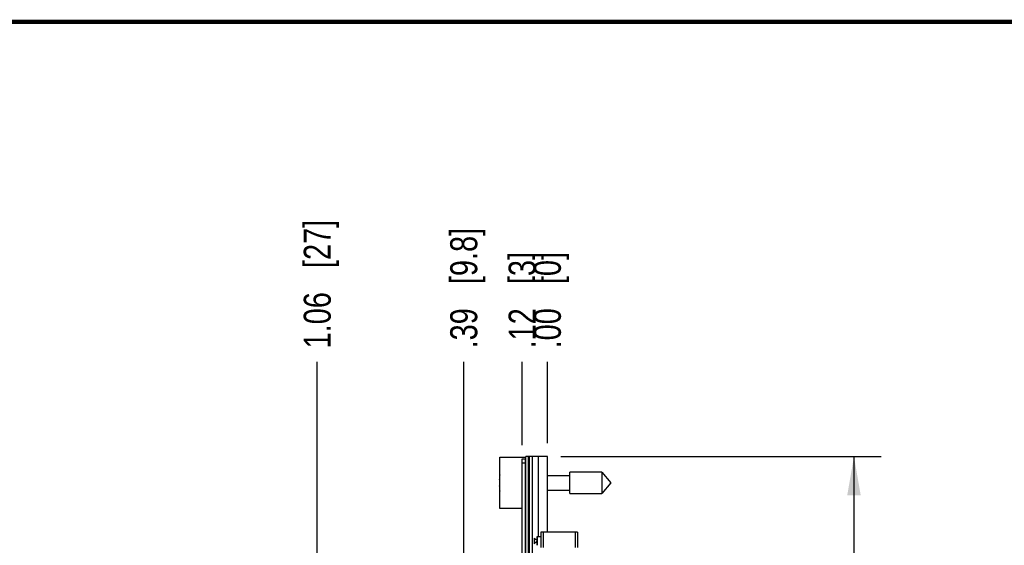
# Model space of a CAD drawing. Header units: inches. Extents: x 0.2 to 16.8, y 0.2 to 10.8.
# Tile 38 of 38: x 8.5 to 13.1, y 8.3 to 10.8. Entities that reach past the tile are written whole.
import ezdxf

# ---------------------------------------------------------------- set-up
doc = ezdxf.new("R2010")
doc.units = ezdxf.units.IN
doc.header["$LTSCALE"] = 0.935
doc.header["$MEASUREMENT"] = 0
doc.layers.get('0').update_dxf_attribs({"linetype": 'CONTINUOUS'})
doc.layers.add('DIMENSIONS', color=7, linetype='CONTINUOUS')
doc.styles.get("Standard").update_dxf_attribs({"font": 'txt', "width": 0.8})
doc.dimstyles.new('DIMSTYLE_1', dxfattribs={"dimtxt": 0.125, "dimasz": 0.18, "dimexe": 0.125, "dimexo": 0.0625, "dimgap": 0.09, "dimtad": 0, "dimtih": 1, "dimtoh": 1, "dimzin": 4, "dimdsep": 46, "dimtxsty": 'STANDARD', "dimblk": '_FILLED', "dimblk1": '_FILLED', "dimblk2": '_FILLED', "dimcen": 0.09, "dimadec": 0, "dimazin": 0, "dimtp": 0.01, "dimtm": 0.01, "dimtfac": 1, "dimtofl": 0, "dimtmove": 0, "dimatfit": 3, "dimldrblk": '_FILLED', "dimfxl": 1, "dimtolj": 1, "dimtzin": 4, "dimarcsym": 0})
doc.dimstyles.new('DIMSTYLE_2', dxfattribs={"dimtxt": 0.125, "dimasz": 0.18, "dimexe": 0.125, "dimexo": 0.0625, "dimgap": 0.0625, "dimtad": 0, "dimtih": 1, "dimtoh": 1, "dimzin": 4, "dimdsep": 46, "dimtxsty": 'STANDARD', "dimblk": '_FILLED', "dimblk1": '_FILLED', "dimblk2": '_FILLED', "dimcen": 0.09, "dimadec": 0, "dimazin": 0, "dimtp": 0.01, "dimtm": 0.01, "dimtfac": 1, "dimtofl": 0, "dimtmove": 0, "dimatfit": 3, "dimldrblk": '_FILLED', "dimfxl": 1, "dimtolj": 1, "dimtzin": 4, "dimarcsym": 0})

# ---------------------------------------------------------------- blocks, each defined once
blk = doc.blocks.new('_FILLED')
at = {"color": 0, "linetype": 'BYBLOCK'}
blk.add_solid([(0, 0), (-1, 0.174), (-1, -0.174)], dxfattribs=at)
blk = doc.blocks.new('*D22')
at = {"layer": 'DIMENSIONS', "color": 2, "linetype": 'CONTINUOUS'}
for p, q in [((11.0023, 8.7485), (12.4826, 8.7485)), ((12.3576, 8.7485), (12.3576, 6.341)), ((12.3576, 3.6836), (12.3576, 6.091)), ((11.0023, 3.6836), (12.4826, 3.6836))]:
    blk.add_line(p, q, dxfattribs=at)
at = {"layer": 'DIMENSIONS', "color": 2, "linetype": 'CONTINUOUS', "xscale": 0.18, "yscale": 0.18, "zscale": 0.18}
for p, rotation in [((12.3576, 8.7485), 90), ((12.3576, 3.6836), 270)]:
    blk.add_blockref('_FILLED', p, dxfattribs=dict(at, rotation=rotation))
at = {"layer": 'DIMENSIONS', "color": 2, "linetype": 'CONTINUOUS', "insert": (12.3576, 6.2785), "char_height": 0.125, "width": 1.225, "attachment_point": 2, "line_spacing_factor": 0.9}
blk.add_mtext('5.06{\\Ftxt.shx;\\W1.000000;\\H0.125000; }[128.6]', dxfattribs=at)
blk = doc.blocks.new('*D23')
at = {"layer": 'DIMENSIONS', "color": 2, "linetype": 'CONTINUOUS'}
blk.add_line((10.8233, 8.801), (10.8233, 9.186), dxfattribs=at)
at = {"layer": 'DIMENSIONS', "color": 2, "linetype": 'CONTINUOUS', "insert": (10.7608, 9.2485), "char_height": 0.125, "width": 0.725, "attachment_point": 1, "rotation": 90, "line_spacing_factor": 0.9}
blk.add_mtext('.12{\\Ftxt.shx;\\W1.000000;\\H0.125000; }[3]', dxfattribs=at)
blk = doc.blocks.new('*D24')
at = {"layer": 'DIMENSIONS', "color": 2, "linetype": 'CONTINUOUS'}
blk.add_line((10.9398, 8.811), (10.9398, 9.186), dxfattribs=at)
at = {"layer": 'DIMENSIONS', "color": 2, "linetype": 'CONTINUOUS', "insert": (10.8773, 9.2485), "char_height": 0.125, "width": 0.725, "attachment_point": 1, "rotation": 90, "line_spacing_factor": 0.9}
blk.add_mtext('.00{\\Ftxt.shx;\\W1.000000;\\H0.125000; }[0]', dxfattribs=at)
blk = doc.blocks.new('*D25')
at = {"layer": 'DIMENSIONS', "color": 2, "linetype": 'CONTINUOUS'}
blk.add_line((9.8758, 7.7045), (9.8758, 9.186), dxfattribs=at)
at = {"layer": 'DIMENSIONS', "color": 2, "linetype": 'CONTINUOUS', "insert": (9.8133, 9.2485), "char_height": 0.125, "width": 0.925, "attachment_point": 1, "rotation": 90, "line_spacing_factor": 0.9}
blk.add_mtext('1.06{\\Ftxt.shx;\\W1.000000;\\H0.125000; }[27]', dxfattribs=at)
blk = doc.blocks.new('*D26')
at = {"layer": 'DIMENSIONS', "color": 2, "linetype": 'CONTINUOUS'}
blk.add_line((10.5532, 6.8518), (10.5532, 9.186), dxfattribs=at)
at = {"layer": 'DIMENSIONS', "color": 2, "linetype": 'CONTINUOUS', "insert": (10.4907, 9.2485), "char_height": 0.125, "width": 0.925, "attachment_point": 1, "rotation": 90, "line_spacing_factor": 0.9}
blk.add_mtext('.39{\\Ftxt.shx;\\W1.000000;\\H0.125000; }[9.8]', dxfattribs=at)

msp = doc.modelspace()

# ---------------------------------------------------------------- linework, layer by layer
at = {"color": 7, "linetype": 'CONTINUOUS'}
for p, q in [((10.7198, 8.508), (10.7198, 8.745)), ((10.7198, 8.745), (10.8388, 8.745)), ((10.8398, 3.6836), (10.8398, 8.7485)), ((10.9398, 8.7485), (10.8398, 8.7485)), ((10.8698, 8.7485), (10.8698, 3.6836)), ((10.9398, 8.3985), (10.9398, 8.7485)), ((10.8233, 3.6936), (10.8233, 8.7385)), ((10.8233, 8.7385), (10.8388, 8.7385)), ((10.8388, 3.6936), (10.8388, 8.7385)), ((10.9398, 8.6615), (11.0435, 8.6615)), ((11.0435, 8.5773), (11.0435, 8.6757)), ((11.1915, 8.6757), (11.0435, 8.6757)), ((11.1915, 8.6757), (11.1915, 8.5773)), ((11.1915, 8.6757), (11.2328, 8.6265)), ((10.7198, 8.6402), (10.7177, 8.6402)), ((10.7177, 8.6127), (10.7198, 8.6127)), ((11.2328, 8.6265), (11.1915, 8.5773)), ((11.0435, 8.5914), (10.9398, 8.5914)), ((11.0435, 8.5773), (11.1915, 8.5773)), ((10.8233, 8.508), (10.7198, 8.508)), ((10.9098, 8.3985), (10.9098, 8.3285)), ((11.0797, 8.3985), (10.9098, 8.3985)), ((11.0798, 8.3985), (11.0798, 8.3285)), ((10.8796, 8.3717), (10.8857, 8.3664)), ((10.8894, 8.3537), (10.8796, 8.3452)), ((10.8798, 8.3452), (10.8798, 8.3717)), ((10.8857, 8.3664), (10.887, 8.3653)), ((10.887, 8.3653), (10.8894, 8.3632))]:
    msp.add_line(p, q, dxfattribs=at)
at = {"color": 9, "linetype": 'CONTINUOUS'}
for p, q in [((10.8518, 8.7485), (10.8518, 3.6836)), ((10.8578, 3.6836), (10.8578, 8.7485)), ((10.899, 8.379), (10.899, 8.7485)), ((10.8388, 8.7185), (10.8233, 8.7185)), ((10.8928, 8.3785), (10.9098, 8.3785)), ((10.9198, 8.3985), (10.9198, 8.3285)), ((11.0698, 8.3285), (11.0698, 8.3985))]:
    msp.add_line(p, q, dxfattribs=at)
at = {"color": 6, "linetype": 'CONTINUOUS'}
for p, q in [((10.8918, 8.378), (10.8918, 8.339)), ((10.8928, 8.379), (10.8928, 8.338)), ((10.8928, 8.379), (10.9098, 8.379))]:
    msp.add_line(p, q, dxfattribs=at)
at = {"color": 7, "linetype": 'CONTINUOUS', "const_width": 0.02}
msp.add_lwpolyline([(16.75, 10.7586), (0.25, 10.7586)], dxfattribs=at)
at = {"color": 7, "linetype": 'CONTINUOUS'}
for centre, radius, start, end in [((11.0301, 8.6265), 0.3127, 173.0375, 177.4743), ((11.0301, 8.6265), 0.3127, 182.5257, 186.9624), ((10.4146, 7.8074), 0.731, 49.2501, 49.4971), ((10.4793, 8.8341), 0.6316, 310.4834, 310.7696)]:
    msp.add_arc(centre, radius, start, end, dxfattribs=at)

# ---------------------------------------------------------------- dimensions: what is measured, and where the dimension line sits
at = {"layer": 'DIMENSIONS', "color": 2, "linetype": 'CONTINUOUS'}
for feature_location, offset, origin, picture, middle in [((9.8758, 7.7045), (0, 1.4815), (10.9398, 7.438), '*D25', (9.8758, 9.711)), ((10.5532, 6.8518), (0, 2.3342), (10.9398, 6.6997), '*D26', (10.5532, 9.711)), ((10.8233, 8.801), (0, 0.385), (10.9398, 8.3985), '*D23', (10.8233, 9.611)), ((10.9397643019, 8.8109702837), (0, 0.375), (10.9397643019, 8.3984702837), '*D24', (10.9397643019, 9.6109702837))]:
    dim = msp.add_ordinate_dim(feature_location=feature_location, offset=offset, dtype=1, origin=origin, dimstyle='DIMSTYLE_1', override={"dimtad": 1, "dimtih": 0, "dimtoh": 0}, dxfattribs=at)
    dim.commit()
    dim.dimension.update_dxf_attribs({"geometry": picture, "text_midpoint": middle})
dim = msp.add_linear_dim(base=(12.3576, 3.6836), p1=(10.9398, 8.7485), p2=(10.9398, 3.6836), angle=270, dimstyle='DIMSTYLE_2', dxfattribs=at)
dim.commit()
dim.dimension.update_dxf_attribs({"geometry": '*D22', "text_midpoint": (12.3576, 6.216), "dimtype": 160})

doc.saveas('drawing.dxf')
